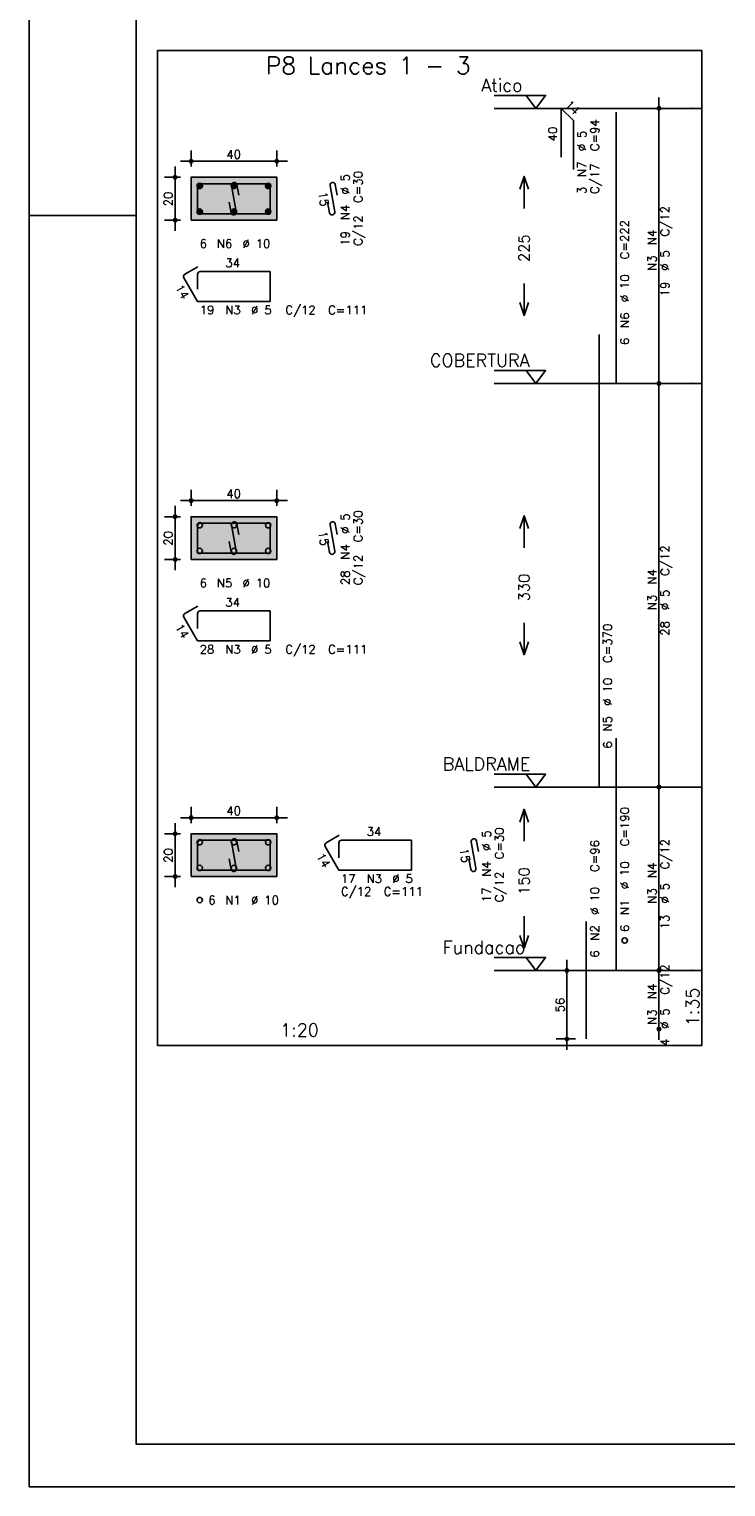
# Model space of a CAD drawing. Extents: x 0 to 84.1, y 0 to 59.4.
# Tile 1 of 7: x 0 to 16.3, y 0 to 34.1. Entities that reach past the tile are written whole.
import ezdxf

# ---------------------------------------------------------------- set-up
doc = ezdxf.new("R2010")
doc.units = 0
doc.header["$MEASUREMENT"] = 0
doc.linetypes.add('ESTILO_TQS_0002', pattern=[0.4, 0.1, -0.3])
for name, color, linetype in [('1', 1, 'CONTINUOUS'), ('2', 2, 'CONTINUOUS'), ('3', 3, 'CONTINUOUS'), ('4', 4, 'CONTINUOUS'), ('6', 6, 'CONTINUOUS'), ('7', 7, 'CONTINUOUS'), ('9', 9, 'CONTINUOUS')]:
    doc.layers.add(name, color=color, linetype=linetype)
doc.styles.get("Standard").update_dxf_attribs({"font": 'ROMANS.SHX'})

msp = doc.modelspace()

# ---------------------------------------------------------------- linework, layer by layer
at = {"layer": '1', "linetype": 'Continuous'}
for points in [[(3, 10.314), (15.715, 10.314), (15.715, 33.556857), (3, 33.556857), (3, 10.314)], [(10.865, 32.506857), (12.065, 32.506857), (11.84, 32.206857), (11.615, 32.506857)], [(15.715, 32.206857), (10.865, 32.206857)], [(10.865, 26.078286), (12.065, 26.078286), (11.84, 25.778286), (11.615, 26.078286)], [(15.715, 25.778286), (10.865, 25.778286)], [(10.865, 16.649714), (12.065, 16.649714), (11.84, 16.349714), (11.615, 16.649714)], [(15.715, 16.349714), (10.865, 16.349714)], [(10.865, 12.364), (12.065, 12.364), (11.84, 12.064), (11.615, 12.364)], [(15.715, 12.064), (10.865, 12.064)]]:
    msp.add_lwpolyline(points, dxfattribs=at)
at = {"layer": '1', "linetype": 'ESTILO_TQS_0002'}
for points in [[(3.785, 29.595071), (5.785, 29.595071), (5.785, 30.595071), (3.785, 30.595071), (3.785, 29.595071)], [(3.785, 21.6665), (5.785, 21.6665), (5.785, 22.6665), (3.785, 22.6665), (3.785, 21.6665)], [(3.785, 14.259357), (5.785, 14.259357), (5.785, 15.259357), (3.785, 15.259357), (3.785, 14.259357)]]:
    msp.add_lwpolyline(points, dxfattribs=at)
at = {"layer": '2', "linetype": 'Continuous'}
for p, q in [((0, 59.400002), (0, 0)), ((14.715, 25.528286), (14.715, 32.456857)), ((14.715, 32.206857), (14.715, 32.206857)), ((3.785, 30.845071), (3.785, 31.220071)), ((5.785, 30.845071), (5.785, 31.220071)), ((3.41, 29.345071), (3.41, 30.845071)), ((3.535, 30.970071), (6.035, 30.970071)), ((3.535, 30.595071), (3.16, 30.595071)), ((3.785, 30.595071), (3.785, 30.595071)), ((3.785, 30.595071), (3.785, 30.595071)), ((5.785, 30.595071), (5.785, 30.595071)), ((0, 29.700001), (0.5, 29.700001)), ((0.5, 29.700001), (1.5, 29.700001)), ((1.5, 29.700001), (2.5, 29.700001)), ((3.535, 29.595071), (3.16, 29.595071)), ((3.785, 29.595071), (3.785, 29.595071)), ((14.715, 16.099714), (14.715, 26.028286)), ((14.715, 25.778286), (14.715, 25.778286)), ((14.715, 25.778286), (14.715, 25.778286)), ((3.785, 22.9165), (3.785, 23.2915)), ((5.785, 22.9165), (5.785, 23.2915)), ((3.41, 21.4165), (3.41, 22.9165)), ((3.535, 23.0415), (6.035, 23.0415)), ((3.535, 22.6665), (3.16, 22.6665)), ((3.785, 22.6665), (3.785, 22.6665)), ((3.785, 22.6665), (3.785, 22.6665)), ((5.785, 22.6665), (5.785, 22.6665)), ((3.535, 21.6665), (3.16, 21.6665)), ((3.785, 21.6665), (3.785, 21.6665)), ((14.715, 11.814), (14.715, 16.599714)), ((14.715, 16.349714), (14.715, 16.349714)), ((14.715, 16.349714), (14.715, 16.349714)), ((3.785, 15.509357), (3.785, 15.884357)), ((5.785, 15.509357), (5.785, 15.884357)), ((3.41, 14.009357), (3.41, 15.509357)), ((3.535, 15.634357), (6.035, 15.634357)), ((3.535, 15.259357), (3.16, 15.259357)), ((3.785, 15.259357), (3.785, 15.259357)), ((3.785, 15.259357), (3.785, 15.259357)), ((5.785, 15.259357), (5.785, 15.259357)), ((3.535, 14.259357), (3.16, 14.259357)), ((3.785, 14.259357), (3.785, 14.259357)), ((12.565, 10.214), (12.565, 12.314)), ((14.715, 10.442571), (14.715, 12.314)), ((12.765, 12.064), (12.315, 12.064)), ((13.015, 12.064), (13.015, 12.064)), ((14.715, 12.064), (14.715, 12.064)), ((14.715, 12.064), (14.715, 12.064)), ((14.715, 10.692571), (14.715, 10.692571)), ((12.765, 10.464), (12.315, 10.464)), ((13.015, 10.464), (13.015, 10.464)), ((0, 0), (84.100006, 0))]:
    msp.add_line(p, q, dxfattribs=at)
for points in [[(83.100006, 1), (2.5, 1), (2.5, 58.400002), (83.100006, 58.400002), (83.100006, 1)], [(3.785, 29.595071), (5.785, 29.595071), (5.785, 30.595071), (3.785, 30.595071), (3.785, 29.595071)], [(11.465, 30.317571), (11.565, 30.617571), (11.665, 30.317571)], [(11.565, 29.867571), (11.565, 30.617571)], [(11.565, 28.117571), (11.565, 27.367571)], [(11.465, 27.667571), (11.565, 27.367571), (11.665, 27.667571)], [(3.785, 21.6665), (5.785, 21.6665), (5.785, 22.6665), (3.785, 22.6665), (3.785, 21.6665)], [(11.465, 22.389), (11.565, 22.689), (11.665, 22.389)], [(11.565, 21.939), (11.565, 22.689)], [(11.565, 20.189), (11.565, 19.439)], [(11.465, 19.739), (11.565, 19.439), (11.665, 19.739)], [(11.465, 15.531857), (11.565, 15.831857), (11.665, 15.531857)], [(11.565, 15.081857), (11.565, 15.831857)], [(3.785, 14.259357), (5.785, 14.259357), (5.785, 15.259357), (3.785, 15.259357), (3.785, 14.259357)], [(11.565, 13.331857), (11.565, 12.581857)], [(11.465, 12.881857), (11.565, 12.581857), (11.665, 12.881857)]]:
    msp.add_lwpolyline(points, dxfattribs=at)
for centre, radius in [((14.715, 32.206857), 0.041625), ((14.715, 32.206857), 0.02075), ((3.785, 30.970071), 0.04), ((5.785, 30.970071), 0.04), ((3.785, 30.970071), 0.02), ((5.785, 30.970071), 0.02), ((3.41, 30.595071), 0.04), ((3.41, 30.595071), 0.02), ((3.41, 29.595071), 0.04), ((3.41, 29.595071), 0.02), ((14.715, 25.778286), 0.041625), ((14.715, 25.778286), 0.041625), ((14.715, 25.778286), 0.02075), ((14.715, 25.778286), 0.02075), ((3.785, 23.0415), 0.04), ((3.785, 23.0415), 0.02), ((5.785, 23.0415), 0.04), ((5.785, 23.0415), 0.02), ((3.41, 22.6665), 0.04), ((3.41, 22.6665), 0.02), ((3.41, 21.6665), 0.04), ((3.41, 21.6665), 0.02), ((14.715, 16.349714), 0.041625), ((14.715, 16.349714), 0.041625), ((14.715, 16.349714), 0.02075), ((14.715, 16.349714), 0.02075), ((3.785, 15.634357), 0.04), ((5.785, 15.634357), 0.04), ((3.785, 15.634357), 0.02), ((5.785, 15.634357), 0.02), ((3.41, 15.259357), 0.04), ((3.41, 15.259357), 0.02), ((3.41, 14.259357), 0.04), ((3.41, 14.259357), 0.02), ((12.565, 12.064), 0.04), ((12.565, 12.064), 0.02), ((14.715, 12.064), 0.041625), ((14.715, 12.064), 0.041625), ((14.715, 12.064), 0.02075), ((14.715, 12.064), 0.02075), ((14.715, 10.692571), 0.041625), ((14.715, 10.692571), 0.02075), ((12.565, 10.464), 0.04), ((12.565, 10.464), 0.02)]:
    msp.add_circle(centre, radius, dxfattribs=at)
at = {"layer": '3', "linetype": 'Continuous'}
for p, q in [((3.923156, 30.38626), (3.99381, 30.456915)), ((3.923165, 30.403947), (3.976181, 30.456963)), ((3.926831, 30.372258), (4.007838, 30.453265)), ((3.932882, 30.360631), (4.019471, 30.44722)), ((3.940828, 30.3509), (4.029208, 30.439279)), ((3.950562, 30.342955), (4.037159, 30.429553)), ((3.962198, 30.336914), (4.043158, 30.417874)), ((3.976173, 30.333211), (4.046893, 30.403931)), ((3.993878, 30.333238), (4.046897, 30.386258)), ((4.723156, 30.38626), (4.79381, 30.456915)), ((4.723165, 30.403947), (4.776181, 30.456963)), ((4.726831, 30.372258), (4.807838, 30.453265)), ((4.732882, 30.360631), (4.819471, 30.44722)), ((4.740828, 30.3509), (4.829208, 30.439279)), ((4.750562, 30.342955), (4.837159, 30.429553)), ((4.762198, 30.336914), (4.843158, 30.417874)), ((4.776173, 30.333211), (4.846893, 30.403931)), ((4.793878, 30.333238), (4.846897, 30.386258)), ((5.523156, 30.38626), (5.59381, 30.456915)), ((5.523165, 30.403947), (5.576181, 30.456963)), ((5.526831, 30.372258), (5.607838, 30.453265)), ((5.532882, 30.360631), (5.619471, 30.44722)), ((5.540828, 30.3509), (5.629208, 30.439279)), ((5.550562, 30.342955), (5.637159, 30.429553)), ((5.562198, 30.336914), (5.643158, 30.417874)), ((5.576173, 30.333211), (5.646893, 30.403931)), ((5.593878, 30.333238), (5.646897, 30.386258)), ((3.923156, 29.78626), (3.99381, 29.856915)), ((3.923165, 29.803947), (3.976181, 29.856963)), ((3.926831, 29.772258), (4.007838, 29.853265)), ((3.932882, 29.760631), (4.019471, 29.84722)), ((3.940828, 29.7509), (4.029208, 29.839279)), ((3.950562, 29.742955), (4.037159, 29.829553)), ((3.962198, 29.736914), (4.043158, 29.817874)), ((3.976173, 29.733211), (4.046893, 29.803931)), ((3.993878, 29.733238), (4.046897, 29.786258)), ((4.723156, 29.78626), (4.79381, 29.856915)), ((4.723165, 29.803947), (4.776181, 29.856963)), ((4.726831, 29.772258), (4.807838, 29.853265)), ((4.732882, 29.760631), (4.819471, 29.84722)), ((4.740828, 29.7509), (4.829208, 29.839279)), ((4.750562, 29.742955), (4.837159, 29.829553)), ((4.762198, 29.736914), (4.843158, 29.817874)), ((4.776173, 29.733211), (4.846893, 29.803931)), ((4.793878, 29.733238), (4.846897, 29.786258)), ((5.523156, 29.78626), (5.59381, 29.856915)), ((5.523165, 29.803947), (5.576181, 29.856963)), ((5.526831, 29.772258), (5.607838, 29.853265)), ((5.532882, 29.760631), (5.619471, 29.84722)), ((5.540828, 29.7509), (5.629208, 29.839279)), ((5.550562, 29.742955), (5.637159, 29.829553)), ((5.562198, 29.736914), (5.643158, 29.817874)), ((5.576173, 29.733211), (5.646893, 29.803931)), ((5.593878, 29.733238), (5.646897, 29.786258))]:
    msp.add_line(p, q, dxfattribs=at)
for centre in [(3.985, 30.395071), (4.785, 30.395071), (5.585, 30.395071), (3.985, 29.795071), (4.785, 29.795071), (5.585, 29.795071), (3.985, 22.4665), (4.785, 22.4665), (5.585, 22.4665), (3.985, 21.8665), (4.785, 21.8665), (5.585, 21.8665), (3.985, 15.059357), (4.785, 15.059357), (5.585, 15.059357), (3.985, 14.459357), (4.785, 14.459357), (5.585, 14.459357), (3.985, 13.709357), (13.915, 12.764)]:
    msp.add_circle(centre, 0.0625, dxfattribs=at)
at = {"layer": '4', "linetype": 'Continuous'}
for p, q in [((3.935, 30.382571), (3.935, 29.745071)), ((3.935, 30.382571), (3.935, 30.032571)), ((4.3475, 30.445071), (3.9975, 30.445071)), ((5.635, 30.445071), (3.9975, 30.445071)), ((4.730065, 30.402705), (4.839935, 29.787438)), ((4.897067, 30.178572), (4.853119, 30.424679)), ((5.635, 29.745071), (5.635, 30.445071)), ((4.716881, 29.765464), (4.672933, 30.011571)), ((3.935, 29.745071), (5.635, 29.745071)), ((4.3475, 22.5165), (3.9975, 22.5165)), ((5.635, 22.5165), (3.9975, 22.5165)), ((4.897067, 22.250001), (4.853119, 22.496107)), ((5.635, 21.8165), (5.635, 22.5165)), ((3.935, 22.454), (3.935, 21.8165)), ((3.935, 22.454), (3.935, 22.104)), ((4.730065, 22.474134), (4.839935, 21.858866)), ((3.935, 21.8165), (5.635, 21.8165)), ((4.716881, 21.836893), (4.672933, 22.082999)), ((3.935, 15.046857), (3.935, 14.409357)), ((3.935, 15.046857), (3.935, 14.696857)), ((4.3475, 15.109357), (3.9975, 15.109357)), ((5.635, 15.109357), (3.9975, 15.109357)), ((4.730065, 15.066991), (4.839935, 14.451724)), ((4.897067, 14.842858), (4.853119, 15.088965)), ((5.635, 14.409357), (5.635, 15.109357)), ((4.716881, 14.42975), (4.672933, 14.675857)), ((3.935, 14.409357), (5.635, 14.409357))]:
    msp.add_line(p, q, dxfattribs=at)
for centre, start, end in [((3.9975, 30.382571), 90, 180), ((3.9975, 30.382571), 90, 180), ((4.791592, 30.413692), 10.124672, 190.124672), ((4.778408, 29.776451), 190.124672, 10.124672), ((3.9975, 22.454), 90, 180), ((3.9975, 22.454), 90, 180), ((4.791592, 22.485121), 10.124672, 190.124672), ((4.778408, 21.847879), 190.124672, 10.124672), ((3.9975, 15.046857), 90, 180), ((3.9975, 15.046857), 90, 180), ((4.791592, 15.077978), 10.124672, 190.124672), ((4.778408, 14.440737), 190.124672, 10.124672)]:
    msp.add_arc(centre, 0.0625, start, end, dxfattribs=at)
at = {"layer": '6', "linetype": 'Continuous'}
for p, q in [((12.43216, 31.064), (12.43216, 32.206857)), ((12.43216, 32.206857), (12.715003, 31.924014)), ((13.715, 25.778286), (13.715, 32.121143)), ((12.715003, 31.924014), (12.715003, 30.781157)), ((7.030065, 30.402705), (7.139935, 29.787438)), ((7.197067, 30.178572), (7.153119, 30.424679)), ((7.016881, 29.765464), (6.972933, 30.011571)), ((3.942235, 28.507539), (3.639127, 28.332539)), ((3.935, 28.332571), (3.935, 27.982571)), ((5.635, 28.395071), (3.9975, 28.395071)), ((5.635, 27.695071), (5.635, 28.395071)), ((3.61625, 28.247163), (3.935, 27.695071)), ((3.935, 27.695071), (5.635, 27.695071)), ((13.315, 16.349714), (13.315, 26.921143)), ((7.197067, 22.250001), (7.153119, 22.496107)), ((7.030065, 22.474134), (7.139935, 21.858866)), ((7.016881, 21.836893), (6.972933, 22.082999)), ((3.942235, 20.578968), (3.639127, 20.403968)), ((5.635, 20.4665), (3.9975, 20.4665)), ((5.635, 19.7665), (5.635, 20.4665)), ((3.61625, 20.318591), (3.935, 19.7665)), ((3.935, 20.404), (3.935, 20.054)), ((3.935, 19.7665), (5.635, 19.7665)), ((13.715, 12.064), (13.715, 17.492571)), ((7.242235, 15.221825), (6.939127, 15.046825)), ((7.235, 15.046857), (7.235, 14.696857)), ((8.935, 15.109357), (7.2975, 15.109357)), ((8.935, 14.409357), (8.935, 15.109357)), ((10.330065, 15.066991), (10.439935, 14.451724)), ((10.497067, 14.842858), (10.453119, 15.088965)), ((6.91625, 14.961448), (7.235, 14.409357)), ((10.316881, 14.42975), (10.272933, 14.675857)), ((7.235, 14.409357), (8.935, 14.409357)), ((13.015, 10.464), (13.015, 13.206857))]:
    msp.add_line(p, q, dxfattribs=at)
for centre, start, end in [((7.091592, 30.413692), 10.124672, 190.124672), ((7.078408, 29.776451), 190.124672, 10.124672), ((3.670377, 28.278413), 120, 210), ((3.9975, 28.332571), 90, 180), ((7.091592, 22.485121), 10.124672, 190.124672), ((7.078408, 21.847879), 190.124672, 10.124672), ((3.9975, 20.404), 90, 180), ((3.670377, 20.349841), 120, 210), ((6.970377, 14.992698), 120, 210), ((7.2975, 15.046857), 90, 180), ((10.391592, 15.077978), 10.124672, 190.124672), ((10.378408, 14.440737), 190.124672, 10.124672)]:
    msp.add_arc(centre, 0.0625, start, end, dxfattribs=at)
at = {"layer": '9', "linetype": 'Continuous'}
for points in [[(3.785, 29.595071), (5.785, 29.595071), (5.785, 30.595071)], [(3.785, 29.595071), (5.785, 30.595071), (3.785, 30.595071)], [(3.785, 29.595071), (3.785, 30.595071), (3.785, 29.595071)], [(3.785, 21.6665), (5.785, 21.6665), (5.785, 22.6665)], [(3.785, 21.6665), (5.785, 22.6665), (3.785, 22.6665)], [(3.785, 21.6665), (3.785, 22.6665), (3.785, 21.6665)], [(3.785, 14.259357), (5.785, 14.259357), (5.785, 15.259357)], [(3.785, 14.259357), (5.785, 15.259357), (3.785, 15.259357)], [(3.785, 14.259357), (3.785, 15.259357), (3.785, 14.259357)]]:
    msp.add_solid(points, dxfattribs=at)

# ---------------------------------------------------------------- texts
at = {"layer": '1', "linetype": 'Continuous'}
for s, p in [('Atico', (10.565, 32.596857)), ('COBERTURA', (9.365, 26.168286)), ('BALDRAME', (9.665, 16.739714)), ('Fundacao', (9.665, 12.454))]:
    msp.add_text(s, height=0.3, dxfattribs=at).set_placement(p)
at = {"layer": '2', "linetype": 'Continuous'}
for s, height, rotation, p in [('14', 0.2, 315, (12.502871, 32.277568)), ('40', 0.2, 90, (12.33216, 31.435429)), ('C=94', 0.2, 90, (13.315, 31.206857)), ('%%c 5', 0.2, 90, (13.015, 31.206857)), ('N7', 0.2, 90, (13.015, 30.606857)), ('C/17', 0.2, 90, (13.315, 30.206857)), ('%%c 5', 0.2, 90, (7.485, 30.195071)), ('C=30', 0.2, 90, (7.785, 29.995071)), ('3', 0.2, 90, (13.015, 30.206857)), ('20', 0.2, 90, (3.35, 29.915071)), ('15', 0.2, 280.124672, (6.754514, 30.23922)), ('N4', 0.2, 90, (7.485, 29.595071)), ('C/12', 0.2, 90, (14.955, 29.212571)), ('C/12', 0.2, 90, (7.785, 28.995071)), ('C=222', 0.2, 90, (14.015, 28.678286)), ('N4', 0.2, 90, (14.655, 29.012571)), ('19', 0.2, 90, (7.485, 28.995071)), ('225', 0.25, 90, (11.69, 28.617571)), ('N3', 0.2, 90, (14.655, 28.412571)), ('%%c 5', 0.2, 90, (14.955, 28.412571)), ('14', 0.2, 300, (3.400192, 28.021385)), ('%%c 10', 0.2, 90, (14.015, 27.678286)), ('19', 0.2, 90, (14.955, 27.812571)), ('N6', 0.2, 90, (14.015, 27.078286)), ('6', 0.2, 90, (14.015, 26.678286)), ('%%c 5', 0.2, 90, (7.485, 22.2665)), ('C=30', 0.2, 90, (7.785, 22.0665)), ('20', 0.2, 90, (3.35, 21.9865)), ('15', 0.2, 280.124672, (6.754514, 22.310648)), ('N4', 0.2, 90, (7.485, 21.6665)), ('C/12', 0.2, 90, (14.955, 21.284)), ('C/12', 0.2, 90, (7.785, 21.0665)), ('28', 0.2, 90, (7.485, 21.0665)), ('330', 0.25, 90, (11.69, 20.689)), ('N4', 0.2, 90, (14.655, 21.084)), ('N3', 0.2, 90, (14.655, 20.484)), ('%%c 5', 0.2, 90, (14.955, 20.484)), ('14', 0.2, 300, (3.400192, 20.092814)), ('28', 0.2, 90, (14.955, 19.884)), ('C=370', 0.2, 90, (13.615, 19.249714)), ('%%c 10', 0.2, 90, (13.615, 18.249714)), ('N5', 0.2, 90, (13.615, 17.649714)), ('6', 0.2, 90, (13.615, 17.249714)), ('C=190', 0.2, 90, (14.015, 14.964)), ('%%c 5', 0.2, 90, (10.785, 14.859357)), ('C=30', 0.2, 90, (11.085, 14.659357)), ('C/12', 0.2, 90, (14.955, 14.426857)), ('20', 0.2, 90, (3.35, 14.579357)), ('14', 0.2, 300, (6.700192, 14.735671)), ('15', 0.2, 280.124672, (10.054514, 14.903505)), ('C=96', 0.2, 90, (13.315, 14.364)), ('N4', 0.2, 90, (10.785, 14.259357)), ('150', 0.25, 90, (11.69, 13.831857)), ('%%c 10', 0.2, 90, (14.015, 13.964)), ('N4', 0.2, 90, (14.655, 14.226857)), ('C/12', 0.2, 90, (11.085, 13.659357)), ('%%c 5', 0.2, 90, (14.955, 13.626857)), ('17', 0.2, 90, (10.785, 13.659357)), ('%%c 10', 0.2, 90, (13.315, 13.364)), ('N1', 0.2, 90, (14.015, 13.364)), ('N3', 0.2, 90, (14.655, 13.626857)), ('13', 0.2, 90, (14.955, 13.026857)), ('N2', 0.2, 90, (13.315, 12.764)), ('6', 0.2, 90, (14.015, 12.964)), ('6', 0.2, 90, (13.315, 12.364)), ('C/12', 0.2, 90, (14.955, 11.498286)), ('N4', 0.2, 90, (14.655, 11.398286)), ('56', 0.2, 90, (12.505, 11.084)), ('1:35', 0.3, 90, (15.655, 10.764)), ('N3', 0.2, 90, (14.655, 10.798286)), ('%%c 5', 0.2, 90, (14.955, 10.698286)), ('4', 0.2, 90, (14.955, 10.298286))]:
    msp.add_text(s, height=height, rotation=rotation, dxfattribs=at).set_placement(p)
for s, height, p in [('3', 0.01, (15.505, 32.206857)), ('40', 0.2, (4.605, 31.030071)), ('6', 0.2, (3.985, 28.945071)), ('N6', 0.2, (4.385, 28.945071)), ('%%c 10', 0.2, (4.985, 28.945071)), ('34', 0.2, (4.585, 28.495071)), ('19', 0.2, (3.985, 27.395071)), ('N3', 0.2, (4.585, 27.395071)), ('%%c 5', 0.2, (5.185, 27.395071)), ('C/12', 0.2, (5.985, 27.395071)), ('C=111', 0.2, (6.985, 27.395071)), ('2', 0.01, (15.505, 25.778286)), ('40', 0.2, (4.605, 23.1015)), ('6', 0.2, (3.985, 21.0165)), ('N5', 0.2, (4.385, 21.0165)), ('%%c 10', 0.2, (4.985, 21.0165)), ('34', 0.2, (4.585, 20.5665)), ('28', 0.2, (3.985, 19.4665)), ('N3', 0.2, (4.585, 19.4665)), ('%%c 5', 0.2, (5.185, 19.4665)), ('C/12', 0.2, (5.985, 19.4665)), ('C=111', 0.2, (6.985, 19.4665)), ('1', 0.01, (15.505, 16.349714)), ('40', 0.2, (4.605, 15.694357)), ('34', 0.2, (7.885, 15.209357)), ('17', 0.2, (7.285, 14.109357)), ('N3', 0.2, (7.885, 14.109357)), ('%%c 5', 0.2, (8.485, 14.109357)), ('C/12', 0.2, (7.285, 13.809357)), ('C=111', 0.2, (8.285, 13.809357)), ('6', 0.2, (4.185, 13.609357)), ('N1', 0.2, (4.585, 13.609357)), ('%%c 10', 0.2, (5.185, 13.609357)), ('0', 0.01, (15.505, 12.064)), ('1:20', 0.3, (5.8675, 10.524))]:
    msp.add_text(s, height=height, dxfattribs=at).set_placement(p)
at = {"layer": '7', "linetype": 'Continuous'}
msp.add_text('P8 Lances 1 - 3', height=0.4, dxfattribs=at).set_placement((5.5325, 33.006857))

doc.saveas('drawing.dxf')
